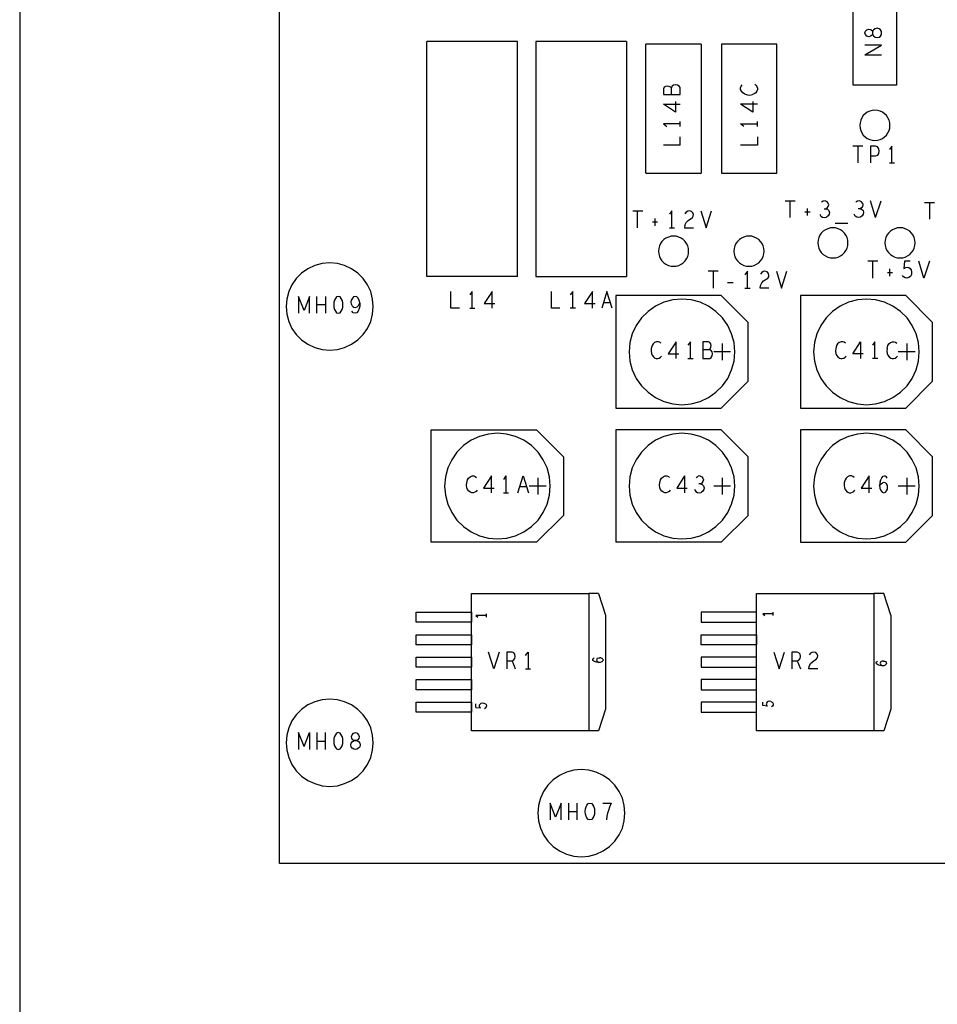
# Model space of a CAD drawing. Extents: x 23.5 to 56.5, y 21.5 to 42.5.
# Tile 2 of 15: x 23.5 to 29, y 27.6 to 33.4. Entities that reach past the tile are written whole.
import ezdxf

# ---------------------------------------------------------------- set-up
doc = ezdxf.new("R2010")
doc.units = 0
doc.layers.add('RVP8-IFD_F_tas', color=2, linetype='CONTINUOUS')

msp = doc.modelspace()

# ---------------------------------------------------------------- linework, layer by layer
at = {"layer": 'RVP8-IFD_F_tas'}
for points in [[(23.545, 21.545), (56.545, 21.545), (56.545, 42.545), (23.545, 42.545), (23.545, 21.545), (23.545, 21.545)], [(28.773, 33.03), (28.513, 33.03), (28.513, 33.55), (28.773, 33.55), (28.773, 33.03)], [(28.595, 33.322), (28.587, 33.331), (28.583, 33.341), (28.587, 33.351), (28.595, 33.36), (28.607, 33.364), (28.618, 33.361), (28.627, 33.355), (28.63, 33.347), (28.63, 33.335), (28.627, 33.327), (28.618, 33.321), (28.607, 33.318), (28.595, 33.322)], [(28.733, 32.79), (28.732, 32.806), (28.728, 32.821), (28.721, 32.835), (28.712, 32.848), (28.701, 32.859), (28.688, 32.868), (28.674, 32.874), (28.659, 32.879), (28.643, 32.88), (28.628, 32.879), (28.613, 32.874), (28.598, 32.868), (28.586, 32.859), (28.574, 32.848), (28.565, 32.835), (28.559, 32.821), (28.555, 32.806), (28.553, 32.79), (28.555, 32.774), (28.559, 32.759), (28.565, 32.745), (28.574, 32.732), (28.586, 32.721), (28.598, 32.712), (28.613, 32.705), (28.628, 32.701), (28.643, 32.7), (28.659, 32.701), (28.674, 32.705), (28.688, 32.712), (28.701, 32.721), (28.712, 32.732), (28.721, 32.745), (28.728, 32.759), (28.732, 32.774), (28.733, 32.79)], [(28.483, 32.09), (28.482, 32.106), (28.478, 32.121), (28.471, 32.135), (28.462, 32.148), (28.451, 32.159), (28.438, 32.168), (28.424, 32.174), (28.409, 32.179), (28.393, 32.18), (28.378, 32.179), (28.363, 32.174), (28.348, 32.168), (28.336, 32.159), (28.324, 32.148), (28.315, 32.135), (28.309, 32.121), (28.305, 32.106), (28.303, 32.09), (28.305, 32.074), (28.309, 32.059), (28.315, 32.045), (28.324, 32.032), (28.336, 32.021), (28.348, 32.012), (28.363, 32.005), (28.378, 32.001), (28.393, 32), (28.409, 32.001), (28.424, 32.005), (28.438, 32.012), (28.451, 32.021), (28.462, 32.032), (28.471, 32.045), (28.478, 32.059), (28.482, 32.074), (28.483, 32.09)], [(28.883, 32.09), (28.882, 32.106), (28.878, 32.121), (28.871, 32.135), (28.862, 32.148), (28.851, 32.159), (28.838, 32.168), (28.824, 32.174), (28.809, 32.179), (28.793, 32.18), (28.778, 32.179), (28.763, 32.174), (28.748, 32.168), (28.736, 32.159), (28.724, 32.148), (28.715, 32.135), (28.709, 32.121), (28.705, 32.106), (28.703, 32.09), (28.705, 32.074), (28.709, 32.059), (28.715, 32.045), (28.724, 32.032), (28.736, 32.021), (28.748, 32.012), (28.763, 32.005), (28.778, 32.001), (28.793, 32), (28.809, 32.001), (28.824, 32.005), (28.838, 32.012), (28.851, 32.021), (28.862, 32.032), (28.871, 32.045), (28.878, 32.059), (28.882, 32.074), (28.883, 32.09)], [(27.533, 32.04), (27.532, 32.056), (27.528, 32.071), (27.521, 32.085), (27.512, 32.098), (27.501, 32.109), (27.488, 32.118), (27.474, 32.124), (27.459, 32.129), (27.443, 32.13), (27.428, 32.129), (27.413, 32.124), (27.398, 32.118), (27.386, 32.109), (27.374, 32.098), (27.365, 32.085), (27.359, 32.071), (27.355, 32.056), (27.353, 32.04), (27.355, 32.024), (27.359, 32.009), (27.365, 31.995), (27.374, 31.982), (27.386, 31.971), (27.398, 31.962), (27.413, 31.955), (27.428, 31.951), (27.443, 31.95), (27.459, 31.951), (27.474, 31.955), (27.488, 31.962), (27.501, 31.971), (27.512, 31.982), (27.521, 31.995), (27.528, 32.009), (27.532, 32.024), (27.533, 32.04)], [(27.983, 32.04), (27.982, 32.056), (27.978, 32.071), (27.971, 32.085), (27.962, 32.098), (27.951, 32.109), (27.938, 32.118), (27.924, 32.124), (27.909, 32.129), (27.893, 32.13), (27.878, 32.129), (27.863, 32.124), (27.848, 32.118), (27.836, 32.109), (27.824, 32.098), (27.815, 32.085), (27.809, 32.071), (27.805, 32.056), (27.803, 32.04), (27.805, 32.024), (27.809, 32.009), (27.815, 31.995), (27.824, 31.982), (27.836, 31.971), (27.848, 31.962), (27.863, 31.955), (27.878, 31.951), (27.893, 31.95), (27.909, 31.951), (27.924, 31.955), (27.938, 31.962), (27.951, 31.971), (27.962, 31.982), (27.971, 31.995), (27.978, 32.009), (27.982, 32.024), (27.983, 32.04)], [(25.653, 31.71), (25.649, 31.755), (25.638, 31.799), (25.619, 31.84), (25.593, 31.877), (25.561, 31.909), (25.523, 31.935), (25.482, 31.954), (25.439, 31.966), (25.393, 31.97), (25.348, 31.966), (25.305, 31.954), (25.263, 31.935), (25.226, 31.909), (25.194, 31.877), (25.168, 31.84), (25.149, 31.799), (25.137, 31.755), (25.133, 31.71), (25.137, 31.665), (25.149, 31.621), (25.168, 31.58), (25.194, 31.543), (25.226, 31.511), (25.263, 31.485), (25.305, 31.466), (25.348, 31.454), (25.393, 31.45), (25.439, 31.454), (25.482, 31.466), (25.523, 31.485), (25.561, 31.511), (25.593, 31.543), (25.619, 31.58), (25.638, 31.621), (25.649, 31.665), (25.653, 31.71)], [(25.471, 31.735), (25.467, 31.748), (25.462, 31.758), (25.455, 31.767), (25.444, 31.77), (25.434, 31.767), (25.427, 31.758), (25.422, 31.748), (25.418, 31.735), (25.417, 31.72), (25.418, 31.705), (25.422, 31.692), (25.427, 31.682), (25.434, 31.673), (25.444, 31.67), (25.455, 31.673), (25.462, 31.682), (25.467, 31.692), (25.471, 31.705), (25.472, 31.72), (25.471, 31.735)], [(27.727, 31.775), (27.099, 31.775), (27.099, 31.105), (27.727, 31.105), (27.887, 31.265), (27.887, 31.615), (27.727, 31.775)], [(27.808, 31.44), (27.804, 31.495), (27.789, 31.548), (27.766, 31.597), (27.735, 31.642), (27.696, 31.681), (27.651, 31.713), (27.601, 31.736), (27.548, 31.75), (27.493, 31.755), (27.439, 31.75), (27.386, 31.736), (27.336, 31.713), (27.291, 31.681), (27.252, 31.642), (27.221, 31.597), (27.197, 31.548), (27.183, 31.495), (27.178, 31.44), (27.183, 31.385), (27.197, 31.332), (27.221, 31.282), (27.252, 31.237), (27.291, 31.199), (27.336, 31.167), (27.386, 31.144), (27.439, 31.13), (27.493, 31.125), (27.548, 31.13), (27.601, 31.144), (27.651, 31.167), (27.696, 31.199), (27.735, 31.237), (27.766, 31.282), (27.789, 31.332), (27.804, 31.385), (27.808, 31.44)], [(28.199, 31.775), (28.199, 31.105), (28.827, 31.105), (28.987, 31.265), (28.987, 31.615), (28.827, 31.775), (28.199, 31.775)], [(28.908, 31.44), (28.904, 31.495), (28.889, 31.548), (28.866, 31.597), (28.835, 31.642), (28.796, 31.681), (28.751, 31.713), (28.701, 31.736), (28.648, 31.75), (28.593, 31.755), (28.539, 31.75), (28.486, 31.736), (28.436, 31.713), (28.391, 31.681), (28.352, 31.642), (28.321, 31.597), (28.297, 31.548), (28.283, 31.495), (28.278, 31.44), (28.283, 31.385), (28.297, 31.332), (28.321, 31.282), (28.352, 31.237), (28.391, 31.199), (28.436, 31.167), (28.486, 31.144), (28.539, 31.13), (28.593, 31.125), (28.648, 31.13), (28.701, 31.144), (28.751, 31.167), (28.796, 31.199), (28.835, 31.237), (28.866, 31.282), (28.889, 31.332), (28.904, 31.385), (28.908, 31.44)], [(25.999, 30.305), (25.999, 30.975), (26.627, 30.975), (26.787, 30.815), (26.787, 30.465), (26.627, 30.305), (25.999, 30.305)], [(26.708, 30.64), (26.704, 30.695), (26.689, 30.748), (26.666, 30.797), (26.635, 30.842), (26.596, 30.881), (26.551, 30.913), (26.501, 30.936), (26.448, 30.95), (26.393, 30.955), (26.339, 30.95), (26.286, 30.936), (26.236, 30.913), (26.191, 30.881), (26.152, 30.842), (26.121, 30.797), (26.097, 30.748), (26.083, 30.695), (26.078, 30.64), (26.083, 30.585), (26.097, 30.532), (26.121, 30.482), (26.152, 30.437), (26.191, 30.399), (26.236, 30.367), (26.286, 30.344), (26.339, 30.33), (26.393, 30.325), (26.448, 30.33), (26.501, 30.344), (26.551, 30.367), (26.596, 30.399), (26.635, 30.437), (26.666, 30.482), (26.689, 30.532), (26.704, 30.585), (26.708, 30.64)], [(27.808, 30.64), (27.804, 30.695), (27.789, 30.748), (27.766, 30.797), (27.735, 30.842), (27.696, 30.881), (27.651, 30.913), (27.601, 30.936), (27.548, 30.95), (27.493, 30.955), (27.439, 30.95), (27.386, 30.936), (27.336, 30.913), (27.291, 30.881), (27.252, 30.842), (27.221, 30.797), (27.197, 30.748), (27.183, 30.695), (27.178, 30.64), (27.183, 30.585), (27.197, 30.532), (27.221, 30.482), (27.252, 30.437), (27.291, 30.399), (27.336, 30.367), (27.386, 30.344), (27.439, 30.33), (27.493, 30.325), (27.548, 30.33), (27.601, 30.344), (27.651, 30.367), (27.696, 30.399), (27.735, 30.437), (27.766, 30.482), (27.789, 30.532), (27.804, 30.585), (27.808, 30.64)], [(28.827, 30.975), (28.199, 30.975), (28.199, 30.305), (28.827, 30.305), (28.987, 30.465), (28.987, 30.815), (28.827, 30.975)], [(28.908, 30.64), (28.904, 30.695), (28.889, 30.748), (28.866, 30.797), (28.835, 30.842), (28.796, 30.881), (28.751, 30.913), (28.701, 30.936), (28.648, 30.95), (28.593, 30.955), (28.539, 30.95), (28.486, 30.936), (28.436, 30.913), (28.391, 30.881), (28.352, 30.842), (28.321, 30.797), (28.297, 30.748), (28.283, 30.695), (28.278, 30.64), (28.283, 30.585), (28.297, 30.532), (28.321, 30.482), (28.352, 30.437), (28.391, 30.399), (28.436, 30.367), (28.486, 30.344), (28.539, 30.33), (28.593, 30.325), (28.648, 30.33), (28.701, 30.344), (28.751, 30.367), (28.796, 30.399), (28.835, 30.437), (28.866, 30.482), (28.889, 30.532), (28.904, 30.585), (28.908, 30.64)], [(26.238, 29.828), (25.908, 29.828), (25.908, 29.888), (26.238, 29.888), (26.238, 29.828)], [(27.938, 29.888), (27.608, 29.888), (27.608, 29.828), (27.938, 29.828), (27.938, 29.888)], [(26.238, 29.694), (25.908, 29.694), (25.908, 29.754), (26.238, 29.754), (26.238, 29.694)], [(27.938, 29.754), (27.938, 29.694), (27.608, 29.694), (27.608, 29.754), (27.938, 29.754)], [(26.238, 29.56), (25.908, 29.56), (25.908, 29.62), (26.238, 29.62), (26.238, 29.56)], [(27.938, 29.62), (27.608, 29.62), (27.608, 29.56), (27.938, 29.56), (27.938, 29.62)], [(26.238, 29.426), (25.908, 29.426), (25.908, 29.486), (26.238, 29.486), (26.238, 29.426)], [(27.938, 29.486), (27.608, 29.486), (27.608, 29.426), (27.938, 29.426), (27.938, 29.486)], [(25.653, 29.11), (25.649, 29.155), (25.638, 29.199), (25.619, 29.24), (25.593, 29.277), (25.561, 29.309), (25.523, 29.335), (25.482, 29.354), (25.439, 29.366), (25.393, 29.37), (25.348, 29.366), (25.305, 29.354), (25.263, 29.335), (25.226, 29.309), (25.194, 29.277), (25.168, 29.24), (25.149, 29.199), (25.137, 29.155), (25.133, 29.11), (25.137, 29.065), (25.149, 29.021), (25.168, 28.98), (25.194, 28.943), (25.226, 28.911), (25.263, 28.885), (25.305, 28.866), (25.348, 28.854), (25.393, 28.85), (25.439, 28.854), (25.482, 28.866), (25.523, 28.885), (25.561, 28.911), (25.593, 28.943), (25.619, 28.98), (25.638, 29.021), (25.649, 29.065), (25.653, 29.11)], [(26.238, 29.292), (25.908, 29.292), (25.908, 29.352), (26.238, 29.352), (26.238, 29.292)], [(27.938, 29.352), (27.608, 29.352), (27.608, 29.292), (27.938, 29.292), (27.938, 29.352)], [(25.471, 29.105), (25.472, 29.12), (25.471, 29.135), (25.467, 29.148), (25.462, 29.158), (25.455, 29.167), (25.444, 29.17), (25.434, 29.167), (25.427, 29.158), (25.422, 29.148), (25.418, 29.135), (25.417, 29.12), (25.418, 29.105), (25.422, 29.092), (25.427, 29.082), (25.434, 29.073), (25.444, 29.07), (25.455, 29.073), (25.462, 29.082), (25.467, 29.092), (25.471, 29.105)], [(25.574, 29.097), (25.572, 29.085), (25.565, 29.077), (25.555, 29.072), (25.546, 29.07), (25.538, 29.072), (25.527, 29.077), (25.521, 29.085), (25.519, 29.097), (25.521, 29.108), (25.529, 29.118), (25.54, 29.123), (25.532, 29.127), (25.526, 29.135), (25.524, 29.147), (25.527, 29.158), (25.536, 29.167), (25.546, 29.17), (25.557, 29.167), (25.565, 29.158), (25.569, 29.147), (25.567, 29.135), (25.56, 29.127), (25.553, 29.123), (25.54, 29.123), (25.553, 29.123), (25.564, 29.118), (25.572, 29.108), (25.574, 29.097)], [(27.153, 28.69), (27.149, 28.735), (27.138, 28.779), (27.119, 28.82), (27.093, 28.857), (27.061, 28.889), (27.023, 28.915), (26.982, 28.934), (26.939, 28.946), (26.893, 28.95), (26.848, 28.946), (26.805, 28.934), (26.763, 28.915), (26.726, 28.889), (26.694, 28.857), (26.668, 28.82), (26.649, 28.779), (26.637, 28.735), (26.633, 28.69), (26.637, 28.645), (26.649, 28.601), (26.668, 28.56), (26.694, 28.523), (26.726, 28.491), (26.763, 28.465), (26.805, 28.446), (26.848, 28.434), (26.893, 28.43), (26.939, 28.434), (26.982, 28.446), (27.023, 28.465), (27.061, 28.491), (27.093, 28.523), (27.119, 28.56), (27.138, 28.601), (27.149, 28.645), (27.153, 28.69)], [(26.972, 28.7), (26.971, 28.685), (26.967, 28.672), (26.962, 28.662), (26.955, 28.653), (26.944, 28.65), (26.934, 28.653), (26.927, 28.662), (26.922, 28.672), (26.918, 28.685), (26.917, 28.7), (26.918, 28.715), (26.922, 28.728), (26.927, 28.738), (26.934, 28.747), (26.944, 28.75), (26.955, 28.747), (26.962, 28.738), (26.967, 28.728), (26.971, 28.715), (26.972, 28.7)]]:
    msp.add_lwpolyline(points, close=True, dxfattribs=at)
for points in [[(25.093, 28.39), (25.093, 36.39), (43.093, 36.39)], [(43.093, 36.39), (43.093, 28.39), (25.093, 28.39)], [(28.682, 33.35), (28.677, 33.36), (28.668, 33.366), (28.657, 33.369), (28.645, 33.366), (28.635, 33.359), (28.63, 33.347), (28.63, 33.335)], [(28.63, 33.335), (28.635, 33.323), (28.645, 33.316), (28.657, 33.313), (28.668, 33.316), (28.677, 33.322), (28.682, 33.332), (28.683, 33.341)], [(28.683, 33.341), (28.682, 33.35)], [(25.973, 31.89), (25.973, 33.29)], [(26.513, 31.89), (26.513, 33.29), (25.973, 33.29)], [(26.623, 33.29), (26.623, 31.89), (27.163, 31.89)], [(27.163, 33.29), (26.623, 33.29)], [(27.163, 33.29), (27.163, 31.89)], [(27.278, 32.505), (27.278, 33.275)], [(27.608, 33.275), (27.278, 33.275)], [(27.608, 33.275), (27.608, 32.505)], [(27.728, 33.275), (27.728, 32.505), (28.058, 32.505)], [(28.058, 32.505), (28.058, 33.275), (27.728, 33.275)], [(28.583, 33.21), (28.683, 33.268), (28.583, 33.268)], [(28.583, 33.21), (28.683, 33.21)], [(27.43, 32.974), (27.43, 33.013), (27.425, 33.018), (27.417, 33.022), (27.405, 33.024), (27.395, 33.022), (27.388, 33.017), (27.383, 33.008), (27.383, 32.974), (27.483, 32.974), (27.483, 33.016), (27.477, 33.024), (27.467, 33.03), (27.455, 33.032), (27.443, 33.03), (27.433, 33.022), (27.43, 33.013)], [(27.867, 32.978), (27.857, 32.984), (27.848, 32.993), (27.843, 33.004), (27.843, 33.014), (27.847, 33.023), (27.852, 33.031)], [(27.928, 33.035), (27.935, 33.028), (27.94, 33.021), (27.943, 33.012), (27.943, 33.003), (27.94, 32.994), (27.933, 32.985), (27.923, 32.978), (27.913, 32.974)], [(27.455, 32.933), (27.455, 32.869)], [(27.867, 32.978), (27.883, 32.973), (27.898, 32.971), (27.913, 32.974)], [(27.915, 32.933), (27.915, 32.869)], [(27.455, 32.869), (27.383, 32.916), (27.483, 32.916)], [(27.915, 32.869), (27.843, 32.916)], [(27.943, 32.916), (27.843, 32.916)], [(27.483, 32.784), (27.483, 32.814)], [(27.943, 32.784), (27.943, 32.814)], [(27.483, 32.799), (27.383, 32.799), (27.403, 32.784)], [(27.863, 32.784), (27.843, 32.799)], [(27.843, 32.799), (27.943, 32.799)], [(27.483, 32.672), (27.483, 32.722)], [(27.943, 32.722), (27.943, 32.672)], [(27.483, 32.672), (27.383, 32.672)], [(27.943, 32.672), (27.843, 32.672)], [(28.571, 32.667), (28.512, 32.667)], [(28.541, 32.667), (28.541, 32.567)], [(28.669, 32.637), (28.666, 32.65), (28.659, 32.662), (28.648, 32.667), (28.618, 32.667), (28.618, 32.567)], [(28.618, 32.608), (28.648, 32.608), (28.66, 32.613), (28.666, 32.623), (28.669, 32.637)], [(28.745, 32.567), (28.745, 32.667), (28.73, 32.647)], [(28.73, 32.567), (28.761, 32.567)], [(27.278, 32.505), (27.608, 32.505)], [(28.109, 32.34), (28.168, 32.34)], [(28.138, 32.24), (28.138, 32.34)], [(28.347, 32.34), (28.336, 32.338), (28.325, 32.332)], [(28.34, 32.293), (28.351, 32.293), (28.359, 32.298), (28.365, 32.307), (28.368, 32.317), (28.365, 32.327), (28.359, 32.335), (28.347, 32.34)], [(28.569, 32.327), (28.563, 32.335), (28.551, 32.34), (28.54, 32.338), (28.529, 32.332)], [(28.648, 32.24), (28.617, 32.34)], [(28.648, 32.24), (28.68, 32.34)], [(28.24, 32.295), (28.24, 32.252)], [(28.351, 32.293), (28.36, 32.29), (28.369, 32.282), (28.372, 32.27), (28.37, 32.26), (28.364, 32.25), (28.354, 32.242)], [(28.555, 32.293), (28.564, 32.29), (28.573, 32.282), (28.576, 32.27), (28.574, 32.26), (28.568, 32.25), (28.558, 32.242), (28.548, 32.24), (28.536, 32.242), (28.526, 32.248), (28.519, 32.26)], [(28.569, 32.327), (28.572, 32.317), (28.569, 32.307), (28.563, 32.298), (28.555, 32.293), (28.544, 32.293)], [(28.939, 32.33), (28.998, 32.33)], [(28.968, 32.33), (28.968, 32.23)], [(27.2, 32.28), (27.259, 32.28)], [(27.229, 32.18), (27.229, 32.28)], [(27.331, 32.235), (27.331, 32.192)], [(27.433, 32.18), (27.433, 32.28), (27.418, 32.26)], [(27.511, 32.195), (27.519, 32.212), (27.53, 32.223), (27.556, 32.24), (27.561, 32.248), (27.562, 32.258), (27.559, 32.268), (27.551, 32.277), (27.538, 32.28), (27.528, 32.278), (27.519, 32.273), (27.511, 32.263)], [(27.606, 32.28), (27.637, 32.18), (27.669, 32.28)], [(28.257, 32.273), (28.226, 32.273)], [(28.315, 32.26), (28.322, 32.248), (28.332, 32.242), (28.344, 32.24), (28.354, 32.242)], [(27.348, 32.213), (27.317, 32.213)], [(27.418, 32.18), (27.449, 32.18)], [(27.511, 32.195), (27.509, 32.18)], [(27.509, 32.18), (27.562, 32.18)], [(28.406, 32.207), (28.482, 32.207)], [(28.66, 31.98), (28.601, 31.98)], [(28.63, 31.98), (28.63, 31.88)], [(28.732, 31.892), (28.732, 31.935)], [(28.853, 31.98), (28.819, 31.98), (28.815, 31.937), (28.827, 31.943), (28.836, 31.945), (28.845, 31.943), (28.853, 31.937), (28.86, 31.928), (28.862, 31.915), (28.861, 31.902), (28.855, 31.89), (28.846, 31.883), (28.834, 31.88), (28.823, 31.882), (28.814, 31.887), (28.807, 31.895)], [(28.968, 31.98), (28.936, 31.88), (28.905, 31.98)], [(26.513, 31.89), (25.973, 31.89)], [(27.709, 31.92), (27.65, 31.92)], [(27.679, 31.92), (27.679, 31.82)], [(27.883, 31.82), (27.883, 31.92), (27.868, 31.9)], [(28.012, 31.82), (27.959, 31.82), (27.961, 31.835), (27.969, 31.852), (27.98, 31.863), (28.006, 31.88), (28.011, 31.888), (28.012, 31.898), (28.009, 31.908), (28.001, 31.917), (27.988, 31.92), (27.978, 31.918), (27.969, 31.913), (27.961, 31.903)], [(28.056, 31.92), (28.087, 31.82), (28.119, 31.92)], [(28.718, 31.913), (28.749, 31.913)], [(27.765, 31.853), (27.798, 31.853)], [(27.868, 31.82), (27.899, 31.82)], [(25.273, 31.77), (25.24, 31.687), (25.207, 31.77), (25.207, 31.67)], [(25.273, 31.67), (25.273, 31.77)], [(25.316, 31.67), (25.316, 31.77)], [(25.369, 31.77), (25.369, 31.67)], [(25.569, 31.747), (25.563, 31.76), (25.555, 31.767), (25.546, 31.77), (25.536, 31.767), (25.529, 31.76), (25.524, 31.75)], [(26.167, 31.7), (26.116, 31.7), (26.116, 31.8)], [(26.243, 31.7), (26.243, 31.8), (26.228, 31.78)], [(26.361, 31.7), (26.361, 31.8), (26.314, 31.728)], [(26.766, 31.7), (26.715, 31.7), (26.715, 31.8)], [(26.842, 31.7), (26.842, 31.8), (26.827, 31.78)], [(26.96, 31.7), (26.96, 31.8), (26.913, 31.728), (26.976, 31.728)], [(27.046, 31.8), (27.015, 31.7)], [(27.078, 31.7), (27.046, 31.8)], [(25.369, 31.72), (25.316, 31.72)], [(25.53, 31.713), (25.524, 31.725), (25.521, 31.737), (25.524, 31.75)], [(25.53, 31.713), (25.538, 31.707), (25.546, 31.705), (25.557, 31.708), (25.564, 31.717), (25.572, 31.732), (25.572, 31.713), (25.569, 31.698), (25.563, 31.683), (25.554, 31.673), (25.544, 31.67), (25.534, 31.673), (25.525, 31.682)], [(25.572, 31.732), (25.569, 31.747)], [(26.228, 31.7), (26.259, 31.7)], [(26.314, 31.728), (26.377, 31.728)], [(26.858, 31.7), (26.827, 31.7)], [(27.026, 31.735), (27.067, 31.735)], [(27.368, 31.492), (27.361, 31.497), (27.352, 31.5), (27.342, 31.5), (27.33, 31.495), (27.321, 31.487), (27.315, 31.477), (27.31, 31.46), (27.309, 31.445), (27.311, 31.43), (27.315, 31.42), (27.323, 31.41), (27.332, 31.403), (27.34, 31.4), (27.349, 31.4), (27.358, 31.403), (27.366, 31.408), (27.372, 31.415)], [(27.458, 31.4), (27.458, 31.5), (27.411, 31.428), (27.474, 31.428)], [(27.544, 31.4), (27.544, 31.5), (27.529, 31.48)], [(27.651, 31.5), (27.617, 31.5), (27.617, 31.4), (27.659, 31.4), (27.668, 31.407), (27.673, 31.417), (27.676, 31.428), (27.673, 31.44), (27.665, 31.45), (27.657, 31.453), (27.617, 31.453)], [(27.657, 31.453), (27.662, 31.458), (27.665, 31.467), (27.668, 31.478), (27.665, 31.488), (27.66, 31.495), (27.651, 31.5)], [(27.733, 31.49), (27.733, 31.39)], [(28.452, 31.5), (28.442, 31.5), (28.43, 31.495), (28.421, 31.487), (28.415, 31.477), (28.41, 31.46), (28.409, 31.445), (28.411, 31.43), (28.415, 31.42), (28.423, 31.41), (28.432, 31.403), (28.44, 31.4), (28.449, 31.4), (28.458, 31.403), (28.466, 31.408), (28.472, 31.415)], [(28.468, 31.492), (28.461, 31.497), (28.452, 31.5)], [(28.574, 31.428), (28.511, 31.428), (28.558, 31.5)], [(28.558, 31.5), (28.558, 31.4)], [(28.644, 31.4), (28.644, 31.5), (28.629, 31.48)], [(28.716, 31.46), (28.715, 31.445), (28.717, 31.43), (28.721, 31.42), (28.729, 31.41), (28.738, 31.403), (28.746, 31.4), (28.755, 31.4), (28.764, 31.403), (28.772, 31.408), (28.778, 31.415)], [(28.716, 31.46), (28.721, 31.477), (28.727, 31.487), (28.736, 31.495), (28.748, 31.5), (28.758, 31.5), (28.767, 31.497), (28.774, 31.492)], [(28.833, 31.49), (28.833, 31.39)], [(27.783, 31.44), (27.683, 31.44)], [(28.883, 31.44), (28.783, 31.44)], [(27.529, 31.4), (27.56, 31.4)], [(28.66, 31.4), (28.629, 31.4)], [(27.727, 30.975), (27.099, 30.975), (27.099, 30.305)], [(27.887, 30.815), (27.727, 30.975)], [(27.727, 30.305), (27.887, 30.465), (27.887, 30.815)], [(26.249, 30.6), (26.24, 30.6), (26.232, 30.603), (26.223, 30.61), (26.215, 30.62), (26.211, 30.63), (26.209, 30.645), (26.21, 30.66), (26.215, 30.677), (26.221, 30.687), (26.23, 30.695), (26.242, 30.7), (26.252, 30.7), (26.261, 30.697), (26.268, 30.692)], [(26.358, 30.6), (26.358, 30.7), (26.311, 30.628)], [(26.444, 30.7), (26.429, 30.68)], [(26.444, 30.7), (26.444, 30.6)], [(26.515, 30.6), (26.546, 30.7), (26.578, 30.6)], [(27.383, 30.603), (27.374, 30.61), (27.366, 30.62), (27.362, 30.63), (27.36, 30.645), (27.361, 30.66), (27.366, 30.677), (27.372, 30.687), (27.381, 30.695), (27.393, 30.7), (27.403, 30.7), (27.412, 30.697), (27.419, 30.692)], [(27.509, 30.7), (27.462, 30.628)], [(27.509, 30.7), (27.509, 30.6)], [(27.578, 30.692), (27.589, 30.698)], [(27.6, 30.7), (27.589, 30.698)], [(27.6, 30.7), (27.612, 30.695), (27.618, 30.687), (27.621, 30.677), (27.618, 30.667), (27.612, 30.658), (27.604, 30.653), (27.593, 30.653)], [(28.493, 30.7), (28.481, 30.695), (28.472, 30.687), (28.466, 30.677), (28.461, 30.66), (28.46, 30.645), (28.462, 30.63), (28.466, 30.62), (28.474, 30.61), (28.483, 30.603), (28.491, 30.6), (28.5, 30.6), (28.509, 30.603), (28.517, 30.608), (28.523, 30.615)], [(28.519, 30.692), (28.512, 30.697), (28.503, 30.7), (28.493, 30.7)], [(28.609, 30.6), (28.609, 30.7), (28.562, 30.628)], [(28.674, 30.667), (28.678, 30.678), (28.684, 30.69), (28.693, 30.698), (28.702, 30.7)], [(28.717, 30.688), (28.711, 30.697), (28.702, 30.7)], [(26.683, 30.64), (26.583, 30.64)], [(26.633, 30.69), (26.633, 30.59)], [(27.604, 30.653), (27.613, 30.65), (27.622, 30.642), (27.625, 30.63), (27.623, 30.62), (27.617, 30.61), (27.607, 30.602)], [(27.783, 30.64), (27.683, 30.64)], [(27.733, 30.69), (27.733, 30.59)], [(28.674, 30.667), (28.671, 30.645), (28.673, 30.628), (28.678, 30.613), (28.687, 30.603), (28.697, 30.6), (28.706, 30.603)], [(28.671, 30.642), (28.68, 30.653), (28.688, 30.66), (28.698, 30.663), (28.707, 30.66)], [(28.706, 30.603), (28.713, 30.612), (28.718, 30.622), (28.719, 30.632), (28.718, 30.643), (28.713, 30.653), (28.707, 30.66)], [(28.883, 30.64), (28.783, 30.64)], [(28.833, 30.69), (28.833, 30.59)], [(26.272, 30.615), (26.266, 30.608), (26.258, 30.603), (26.249, 30.6)], [(26.311, 30.628), (26.374, 30.628)], [(26.429, 30.6), (26.46, 30.6)], [(26.567, 30.635), (26.526, 30.635)], [(27.409, 30.603), (27.4, 30.6), (27.391, 30.6), (27.383, 30.603)], [(27.423, 30.615), (27.417, 30.608), (27.409, 30.603)], [(27.462, 30.628), (27.525, 30.628)], [(27.568, 30.62), (27.575, 30.608), (27.585, 30.602), (27.597, 30.6)], [(27.597, 30.6), (27.607, 30.602)], [(28.562, 30.628), (28.625, 30.628)], [(27.727, 30.305), (27.099, 30.305)], [(26.996, 30), (26.938, 30), (26.938, 29.18), (26.238, 29.18), (26.238, 30), (26.938, 30)], [(26.996, 30), (27.038, 29.87), (27.038, 29.31), (26.996, 29.18), (26.938, 29.18)], [(28.738, 29.87), (28.738, 29.31), (28.696, 29.18), (28.638, 29.18), (27.938, 29.18), (27.938, 30), (28.638, 30), (28.638, 29.18)], [(28.738, 29.87), (28.696, 30), (28.638, 30)], [(26.327, 29.859), (26.327, 29.878)], [(28.037, 29.878), (27.975, 29.878), (27.987, 29.869)], [(28.037, 29.869), (28.037, 29.888)], [(26.327, 29.868), (26.265, 29.868), (26.277, 29.859)], [(26.372, 29.55), (26.34, 29.65)], [(26.404, 29.65), (26.372, 29.55)], [(26.48, 29.65), (26.449, 29.65), (26.449, 29.55)], [(26.48, 29.598), (26.489, 29.603), (26.497, 29.612), (26.499, 29.625), (26.497, 29.638), (26.49, 29.645), (26.48, 29.65)], [(26.561, 29.63), (26.576, 29.65), (26.576, 29.55)], [(28.04, 29.65), (28.072, 29.55), (28.104, 29.65)], [(28.149, 29.65), (28.149, 29.55)], [(28.19, 29.645), (28.18, 29.65), (28.149, 29.65)], [(28.189, 29.603), (28.197, 29.612), (28.199, 29.625), (28.197, 29.638), (28.19, 29.645)], [(28.303, 29.55), (28.249, 29.55), (28.252, 29.565), (28.259, 29.582), (28.271, 29.593), (28.296, 29.61), (28.301, 29.618), (28.303, 29.628), (28.3, 29.638), (28.291, 29.647), (28.278, 29.65), (28.268, 29.648), (28.259, 29.643), (28.252, 29.633)], [(26.449, 29.598), (26.48, 29.598), (26.499, 29.55)], [(26.982, 29.59), (26.975, 29.592), (26.968, 29.596), (26.962, 29.601), (26.961, 29.607), (26.963, 29.612), (26.969, 29.616)], [(26.996, 29.588), (26.982, 29.59)], [(26.986, 29.61), (26.984, 29.604), (26.986, 29.598), (26.99, 29.594), (26.998, 29.588)], [(26.986, 29.61), (26.99, 29.614), (26.997, 29.617), (27.004, 29.617)], [(27.01, 29.617), (27.016, 29.614), (27.021, 29.609), (27.023, 29.604), (27.021, 29.598), (27.015, 29.592), (27.006, 29.589), (26.996, 29.588)], [(27.01, 29.617), (27.004, 29.617)], [(28.149, 29.598), (28.18, 29.598), (28.199, 29.55)], [(28.18, 29.598), (28.189, 29.603)], [(28.686, 29.568), (28.672, 29.57), (28.665, 29.572), (28.658, 29.576), (28.652, 29.581), (28.651, 29.587), (28.653, 29.592), (28.659, 29.596)], [(28.694, 29.597), (28.687, 29.597), (28.68, 29.594), (28.676, 29.59), (28.674, 29.584), (28.676, 29.578), (28.68, 29.574), (28.688, 29.568)], [(28.694, 29.597), (28.7, 29.597), (28.706, 29.594), (28.711, 29.589), (28.713, 29.584), (28.711, 29.578), (28.705, 29.572), (28.696, 29.569), (28.686, 29.568)], [(26.561, 29.55), (26.591, 29.55)], [(26.265, 29.321), (26.292, 29.318), (26.287, 29.325), (26.286, 29.331), (26.287, 29.336), (26.292, 29.341), (26.297, 29.345), (26.305, 29.347), (26.313, 29.346), (26.321, 29.342), (26.325, 29.337), (26.327, 29.33), (26.326, 29.323), (26.323, 29.318), (26.317, 29.313)], [(28.023, 29.356), (28.015, 29.357), (28.007, 29.355), (28.002, 29.351), (27.997, 29.346), (27.996, 29.341), (27.997, 29.335), (28.002, 29.328), (27.975, 29.331), (27.975, 29.351)], [(28.023, 29.356), (28.031, 29.352), (28.035, 29.347), (28.037, 29.34), (28.036, 29.333), (28.033, 29.328), (28.027, 29.323)], [(26.265, 29.321), (26.265, 29.341)], [(25.24, 29.087), (25.207, 29.17), (25.207, 29.07)], [(25.24, 29.087), (25.273, 29.17)], [(25.273, 29.17), (25.273, 29.07)], [(25.316, 29.17), (25.316, 29.07)], [(25.316, 29.12), (25.369, 29.12)], [(25.369, 29.07), (25.369, 29.17)], [(26.707, 28.75), (26.707, 28.65)], [(26.74, 28.667), (26.707, 28.75)], [(26.773, 28.75), (26.74, 28.667)], [(26.773, 28.65), (26.773, 28.75)], [(26.816, 28.75), (26.816, 28.65)], [(26.869, 28.65), (26.869, 28.75)], [(27.021, 28.75), (27.072, 28.75), (27.062, 28.725), (27.055, 28.707), (27.05, 28.69), (27.046, 28.672), (27.044, 28.65)], [(26.816, 28.7), (26.869, 28.7)]]:
    msp.add_lwpolyline(points, dxfattribs=at)

doc.saveas('drawing.dxf')
